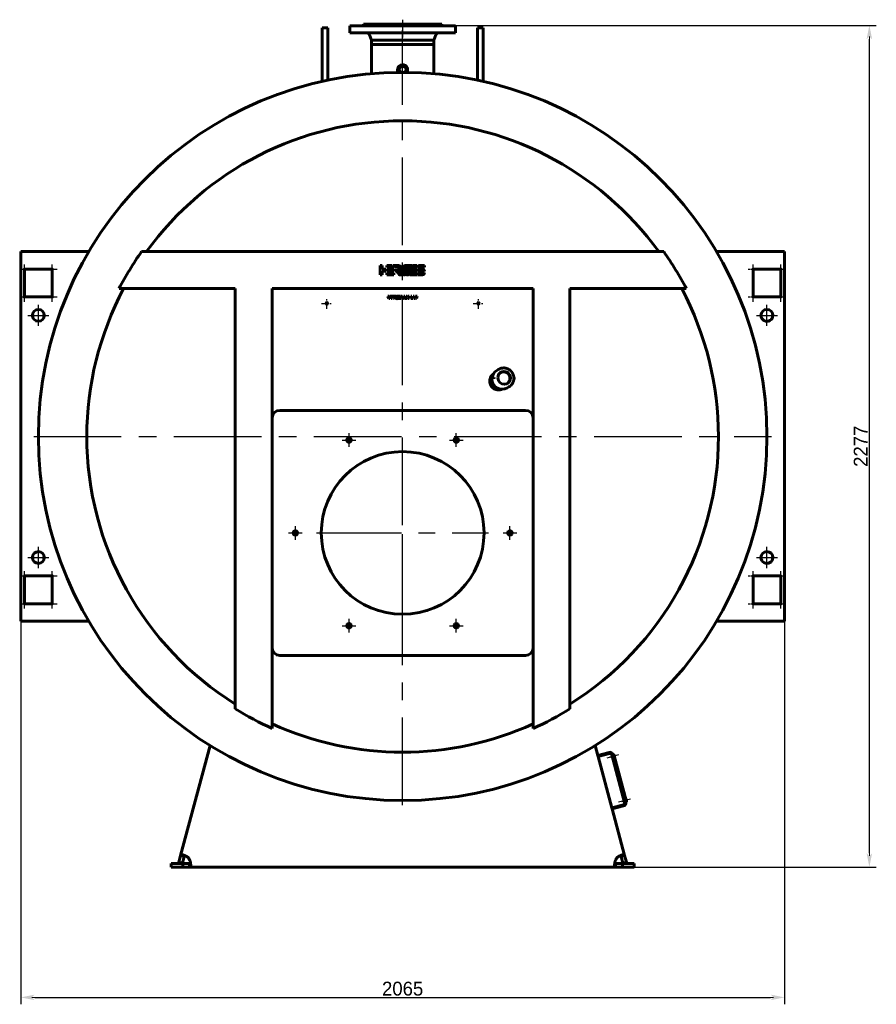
# Model space of a CAD drawing. Header units: millimetres. Extents: x 0 to 4976, y -202 to 841.
# Tile 4 of 6: x 2638 to 2947, y -202 to 154. Entities that reach past the tile are written whole.
import ezdxf

# ---------------------------------------------------------------- set-up
doc = ezdxf.new("R2010")
doc.units = ezdxf.units.MM
for name, pattern in [('CENTER_per1_scale0.019685', [1, 0.625, -0.125, 0.125, -0.125]), ('CENTER_per1_scale0.029528', [1.5, 0.9375, -0.1875, 0.1875, -0.1875]), ('CENTER_per1_scale0.078740', [4, 2.5, -0.5, 0.5, -0.5]), ('CENTER_per1_scale0.163386', [8.3, 5.1875, -1.0375, 1.0375, -1.0375]), ('CENTER_per1_scale0.236220', [12, 7.5, -1.5, 1.5, -1.5]), ('CENTER_per1_scale0.393701', [20, 12.5, -2.5, 2.5, -2.5]), ('CENTER_per1_scale0.629921', [32, 20, -4, 4, -4]), ('CENTER_per27_scale0.994347', [50.512821, 31.570513, -6.314103, 6.314103, -6.314103]), ('CENTER_per3_scale0.689565', [35.029906, 21.893691, -4.378738, 4.378738, -4.378738]), ('CENTER_per9_scale0.962380', [48.888889, 30.555556, -6.111111, 6.111111, -6.111111])]:
    doc.linetypes.add(name, pattern=pattern)
doc.styles.add('TextStyle_1', font='T-FLEX Type A.TTF', dxfattribs={"height": 5})
doc.dimstyles.new('DIM_ST_1', dxfattribs={"dimtxt": 5, "dimasz": 5, "dimexe": 2.5, "dimexo": 0, "dimtad": 1, "dimlfac": 7.5, "dimrnd": 0.01, "dimdsep": 46, "dimtxsty": 'TextStyle_1', "dimblk": 'Arrow_3_C7_Status', "dimcen": 0.09, "dimclrd": 7, "dimclre": 7, "dimclrt": 7, "dimazin": 0, "dimtfac": 1, "dimtdec": 0, "dimtmove": 0, "dimatfit": 0, "dimldrblk": 'NONE', "dimfxl": 1, "dimtvp": 1, "dimtolj": 1, "dimarcsym": 0})
doc.dimstyles.new('DIM_ST_2', dxfattribs={"dimtxt": 5, "dimasz": 5, "dimexe": 2.5, "dimexo": 0, "dimtad": 1, "dimlfac": 7.5, "dimrnd": 0.01, "dimdsep": 46, "dimtxsty": 'TextStyle_1', "dimblk": 'Arrow_3_C7_Status', "dimcen": 0.09, "dimclrd": 7, "dimclre": 7, "dimclrt": 7, "dimazin": 0, "dimtfac": 1, "dimtdec": 0, "dimtmove": 0, "dimatfit": 0, "dimldrblk": 'NONE', "dimfxl": 1, "dimtvp": 1, "dimtolj": 1, "dimarcsym": 0})

# ---------------------------------------------------------------- blocks, each defined once
blk = doc.blocks.new('Arrow_3_C7_Status')
at = {"color": 7, "linetype": 'Continuous', "lineweight": 0}
blk.add_line((-1, 0), (-0.8, 0), dxfattribs=at)
at = {"color": 7}
blk.add_solid([(-1, -0.2), (0, 0), (-0.8, 0), (-1, 0.2)], dxfattribs=at)
blk = doc.blocks.new('*D9')
at = {"color": 7, "lineweight": -2}
for p, q in [((-137.67, -60.13), (-137.67, -201.5)), ((137.67, -60.13), (137.67, -201.5)), ((-132.67, -199), (132.67, -199))]:
    blk.add_line(p, q, dxfattribs=at)
at = {"layer": 'Defpoints', "color": 0}
for p in [(-137.67, -60.13), (137.67, -60.13), (137.67, -199)]:
    blk.add_point(p, dxfattribs=at)
at = {"color": 7, "lineweight": -2, "xscale": 5, "yscale": 5, "zscale": 5}
for p, rotation in [((-137.67, -199), 180), ((137.67, -199), 360)]:
    blk.add_blockref('Arrow_3_C7_Status', p, dxfattribs=dict(at, rotation=rotation))
at = {"color": 7, "insert": (0, -195.88), "char_height": 5, "attachment_point": 5, "style": 'TextStyle_1'}
blk.add_mtext('\\A1;2065{\\H0.5x;\\S^ ;}', dxfattribs=at)
blk = doc.blocks.new('_None')
blk = doc.blocks.new('*D10')
at = {"color": 7, "lineweight": -2}
for p, q in [((14.33, 151.6), (170.77, 151.6)), ((168.27, -147), (168.27, 146.6)), ((76.8, -152), (170.77, -152))]:
    blk.add_line(p, q, dxfattribs=at)
at = {"layer": 'Defpoints', "color": 0}
for p in [(14.33, 151.6), (168.27, 151.6), (76.8, -152)]:
    blk.add_point(p, dxfattribs=at)
at = {"color": 7, "lineweight": -2, "xscale": 5, "yscale": 5, "zscale": 5}
for p, rotation in [((168.27, 151.6), 90), ((168.27, -152), 270)]:
    blk.add_blockref('Arrow_3_C7_Status', p, dxfattribs=dict(at, rotation=rotation))
at = {"color": 7, "insert": (165.14, -0.2), "char_height": 5, "attachment_point": 5, "rotation": 90, "style": 'TextStyle_1'}
blk.add_mtext('\\A1;2277{\\H0.5x;\\S^ ;}', dxfattribs=at)
blk = doc.blocks.new('Проекция_2')
at = {"color": 7, "linetype": 'CENTER_per1_scale0.029528', "lineweight": 25}
blk.add_line((0, 153.6667), (0, 150.1333), dxfattribs=at)
at = {"color": 7, "linetype": 'CENTER_per1_scale0.393701', "lineweight": 25}
blk.add_line((0, 153.2667), (0, 147.2667), dxfattribs=at)
at = {"color": 7, "linetype": 'Continuous', "lineweight": 60}
for p, q in [((-29.0667, 143.2075), (-29.0667, 150.7267)), ((-26.9333, 150.7267), (-29.0667, 150.7267)), ((-26.9333, 143.2075), (-26.9333, 150.7267)), ((-19, 151.4667), (-19, 151.4667)), ((-19, 151.4667), (-19, 148.9333)), ((0, 151.4667), (-19, 151.4667)), ((-19, 151.4667), (-19, 148.9333)), ((-14.3333, 151.6), (-14.3333, 151.4667)), ((-14.3333, 151.6), (-14.3333, 151.6)), ((-14.3333, 151.6), (-14.3333, 151.4667)), ((-14.3333, 151.6), (0, 151.6)), ((-14.1333, 152), (-14.1333, 152)), ((-14.1333, 152), (-14.1333, 151.8)), ((-14.1333, 152), (0, 152)), ((-14.1333, 152), (-14.1333, 151.8)), ((0, 152), (14.1333, 152)), ((0, 151.6), (14.3333, 151.6)), ((0, 151.4667), (19, 151.4667)), ((14.1333, 151.8), (14.1333, 152)), ((14.3333, 151.4667), (14.3333, 151.6)), ((19, 148.9333), (19, 151.4667)), ((26.9333, 143.2075), (26.9333, 150.7267)), ((29.0667, 150.7267), (26.9333, 150.7267)), ((29.0667, 143.2075), (29.0667, 150.7267)), ((-19, 148.9333), (-19, 148.9333)), ((0, 148.9333), (-19, 148.9333)), ((-11.9428, 148.2002), (-11.22, 146.2667)), ((-11.9428, 148.2002), (-11.22, 146.2667)), ((-11.22, 146.2667), (-11.22, 144.6667)), ((-11.22, 146.2667), (-11.22, 146.2667)), ((-11.22, 146.2667), (-11.22, 144.6667)), ((-11.22, 146.2667), (0, 146.2667)), ((0, 148.9333), (19, 148.9333)), ((0, 146.2667), (11.22, 146.2667)), ((11.22, 146.2667), (11.9428, 148.2002)), ((11.22, 144.6667), (11.22, 146.2667)), ((-29.0667, 131.4098), (-29.0667, 143.2075)), ((-26.9333, 131.8753), (-26.9333, 143.2075)), ((-11.22, 144.6667), (-11.22, 144.6667)), ((-11.22, 144.6667), (0, 144.6667)), ((-11.2, 144.6667), (-11.2, 134.1883)), ((-11.2, 144.6667), (-11.2, 134.1883)), ((0, 144.6667), (11.22, 144.6667)), ((11.2, 134.1882), (11.2, 144.6667)), ((26.9333, 131.8753), (26.9333, 143.2075)), ((29.0667, 131.4098), (29.0667, 143.2075)), ((-1.8, 135.8153), (-1.8, 134.6543)), ((1.8, 134.6543), (1.8, 135.8153)), ((1.2098, 134.6611), (0.4371, 134.6659)), ((-137.6667, 70), (-137.6667, 66.8)), ((-137.6667, 70), (-113.1548, 70)), ((94.1134, 70), (-94.1134, 70)), ((113.1548, 70), (137.6667, 70)), ((137.6667, 66.8), (137.6667, 70)), ((-137.6667, 66.8), (-137.6667, -60.1333)), ((-8.0941, 61.6801), (-8.0941, 65.0139)), ((-8.0941, 65.0139), (-7.4265, 65.0117)), ((-7.4265, 65.0117), (-7.4265, 63.6808)), ((-5.6959, 64.3478), (-5.6959, 65.0135)), ((-5.6959, 65.0135), (-3.9476, 65.0135)), ((-3.3937, 64.3592), (-5.6959, 64.3478)), ((-3.9476, 65.0135), (-3.3937, 64.3592)), ((-2.9301, 64.364), (-3.4799, 65.0135)), ((-3.4799, 65.0135), (-1.8018, 65.0135)), ((-1.6728, 64.364), (-2.9301, 64.364)), ((-1.6728, 64.3633), (-1.6728, 64.364)), ((1.5153, 65.0077), (2.2664, 65.0077)), ((5.0691, 64.34), (3.5458, 64.34)), ((3.8065, 65.0077), (5.0691, 65.0077)), ((5.0691, 65.0077), (5.0691, 64.34)), ((7.9058, 64.34), (5.4114, 64.34)), ((6.2255, 65.0068), (7.9058, 65.0068)), ((7.9058, 65.0068), (7.9058, 64.34)), ((137.6667, -60.1333), (137.6667, 66.8)), ((-136.3333, 53.6667), (-136.3333, 63.6667)), ((-136.3333, 63.6667), (-126.3333, 63.6667)), ((-126.3333, 63.6667), (-126.3333, 53.6667)), ((-7.4265, 61.6801), (-8.0941, 61.6801)), ((-7.4265, 63.6808), (-6.1096, 63.6808)), ((-6.1096, 63.0142), (-7.4265, 63.0142)), ((-7.4265, 63.0142), (-7.4265, 61.6801)), ((-6.1096, 63.6808), (-6.1096, 63.0142)), ((-5.6959, 63.6799), (-3.1832, 63.6799)), ((-5.6959, 63.0142), (-5.6959, 63.6799)), ((-3.1849, 63.0142), (-5.6959, 63.0142)), ((-5.6959, 62.3463), (-3.1832, 62.3463)), ((-5.6959, 61.6805), (-5.6959, 62.3463)), ((-3.1849, 61.6805), (-5.6959, 61.6805)), ((-3.1832, 63.6799), (-3.1849, 63.0142)), ((-3.1832, 62.3463), (-3.1849, 61.6805)), ((-1.0928, 62.8066), (-1.5399, 63.3348)), ((5.0674, 61.6752), (2.5564, 61.6752)), ((2.7865, 62.3429), (5.0691, 62.3429)), ((3.0402, 63.0025), (3.2922, 63.6701)), ((5.0674, 63.0025), (3.0402, 63.0025)), ((3.2922, 63.6701), (5.0691, 63.6701)), ((5.0691, 63.6701), (5.0674, 63.0025)), ((5.0691, 62.3429), (5.0674, 61.6752)), ((5.3822, 62.3428), (7.8768, 62.3428)), ((5.3822, 61.6752), (5.3822, 62.3428)), ((7.0625, 61.6752), (5.3822, 61.6752)), ((5.4098, 63.6799), (6.2869, 63.6799)), ((6.9788, 63.0032), (6.2255, 63.0032)), ((6.2869, 63.6799), (6.3092, 63.6787)), ((6.3092, 63.6787), (7.0625, 63.6787)), ((6.993, 63.0025), (6.9788, 63.0032)), ((7.8781, 63.0025), (6.993, 63.0025)), ((126.3333, 63.6667), (136.3333, 63.6667)), ((126.3333, 53.6667), (126.3333, 63.6667)), ((136.3333, 63.6667), (136.3333, 53.6667)), ((-126.3333, 53.6667), (-136.3333, 53.6667)), ((-60.3333, 56.6667), (-102.2611, 56.6667)), ((-60.3333, -94.9604), (-60.3333, 56.6667)), ((-47, -101.9889), (-47, 56.6667)), ((47, 56.6667), (-47, 56.6667)), ((-4.9705, 53.0528), (-5.3576, 53.9717)), ((-5.3576, 53.9717), (-5.0367, 53.9717)), ((-5.0367, 53.9717), (-4.8562, 53.524)), ((-4.8562, 53.524), (-4.8307, 53.4565)), ((-4.8307, 53.4565), (-4.7997, 53.3669)), ((-4.7997, 53.3669), (-4.7756, 53.4407)), ((-4.7756, 53.4407), (-4.746, 53.5226)), ((-4.746, 53.5226), (-4.5669, 53.9717)), ((-4.2459, 53.9717), (-4.6372, 53.0528)), ((-4.5669, 53.9717), (-4.2459, 53.9717)), ((-4.1026, 53.9717), (-3.8065, 53.9717)), ((-4.1026, 53.0528), (-4.1026, 53.9717)), ((-3.8065, 53.9717), (-3.8065, 53.0528)), ((-3.6384, 53.7306), (-3.6384, 53.9717)), ((-3.6384, 53.9717), (-2.6934, 53.9717)), ((-3.3174, 53.7306), (-3.6384, 53.7306)), ((-3.3174, 53.0528), (-3.3174, 53.7306)), ((-3.0116, 53.7306), (-3.0116, 53.0528)), ((-2.6934, 53.7306), (-3.0116, 53.7306)), ((-2.6934, 53.9717), (-2.6934, 53.7306)), ((-1.3296, 53.9717), (-0.9191, 53.9717)), ((-1.3296, 53.0528), (-1.3296, 53.9717)), ((-1.021, 53.524), (-1.0554, 53.6521)), ((-1.0554, 53.6521), (-1.0486, 53.5185)), ((-1.0486, 53.5185), (-1.0472, 53.0528)), ((-0.8654, 53.0528), (-1.021, 53.524)), ((-0.9191, 53.9717), (-0.7772, 53.5281)), ((-0.7303, 53.5267), (-0.594, 53.9717)), ((-0.4934, 53.524), (-0.645, 53.0528)), ((-0.594, 53.9717), (-0.1807, 53.9717)), ((-0.4562, 53.6549), (-0.4934, 53.524)), ((-0.4645, 53.5199), (-0.4562, 53.6549)), ((-0.4645, 53.0528), (-0.4645, 53.5199)), ((-0.1807, 53.9717), (-0.1807, 53.0528)), ((-0.0457, 53.0529), (0.3896, 53.9717)), ((0.3896, 53.9717), (0.7574, 53.9717)), ((0.4489, 53.4317), (0.5701, 53.7306)), ((0.6913, 53.4317), (0.4489, 53.4317)), ((0.5701, 53.7306), (0.6913, 53.4317)), ((0.7574, 53.9717), (1.1928, 53.0529)), ((1.2341, 53.0528), (1.606, 53.535)), ((1.606, 53.535), (1.2795, 53.9717)), ((1.2795, 53.9717), (1.6529, 53.9717)), ((1.814, 53.3462), (1.6032, 53.0528)), ((1.6529, 53.9717), (1.814, 53.7196)), ((1.814, 53.7196), (1.9862, 53.9717)), ((2.0331, 53.0528), (1.814, 53.3462)), ((1.9862, 53.9717), (2.3568, 53.9717)), ((2.3568, 53.9717), (2.0207, 53.535)), ((2.0207, 53.535), (2.3926, 53.0528)), ((3.0029, 53.0528), (3.0029, 53.9717)), ((3.0029, 53.9717), (3.2991, 53.9717)), ((3.2991, 53.9717), (3.2991, 53.2801)), ((3.2991, 53.2801), (3.7289, 53.2801)), ((3.7289, 53.2801), (3.7289, 53.0528)), ((3.9961, 53.0528), (3.7729, 53.9717)), ((3.7729, 53.9717), (4.0912, 53.9717)), ((4.0912, 53.9717), (4.1724, 53.535)), ((4.1724, 53.535), (4.1876, 53.4468)), ((4.1876, 53.4468), (4.1986, 53.3683)), ((4.1986, 53.3683), (4.2096, 53.4344)), ((4.2096, 53.4344), (4.2234, 53.5047)), ((4.2234, 53.5047), (4.335, 53.9717)), ((4.335, 53.9717), (4.6711, 53.9717)), ((4.4604, 53.4634), (4.3529, 53.0528)), ((4.4976, 53.6673), (4.4845, 53.5646)), ((4.5134, 53.5653), (4.4976, 53.6673)), ((4.6422, 53.0528), (4.5375, 53.4661)), ((4.6711, 53.9717), (4.7276, 53.7114)), ((4.7965, 53.3724), (4.813, 53.4868)), ((4.813, 53.4868), (4.9026, 53.9717)), ((4.9026, 53.9717), (5.218, 53.9717)), ((5.218, 53.9717), (4.9962, 53.0528)), ((47, -101.9889), (47, 56.6667)), ((102.2611, 56.6667), (60.3333, 56.6667)), ((60.3333, -94.9604), (60.3333, 56.6667)), ((136.3333, 53.6667), (126.3333, 53.6667)), ((-4.6372, 53.0528), (-4.9705, 53.0528)), ((-3.8065, 53.0528), (-4.1026, 53.0528)), ((-3.0116, 53.0528), (-3.3174, 53.0528)), ((-1.0472, 53.0528), (-1.3296, 53.0528)), ((-0.645, 53.0528), (-0.8654, 53.0528)), ((-0.1807, 53.0528), (-0.4645, 53.0528)), ((0.2863, 53.0529), (-0.0457, 53.0529)), ((0.3593, 53.2209), (0.2863, 53.0529)), ((0.7795, 53.2209), (0.3593, 53.2209)), ((0.858, 53.0529), (0.7795, 53.2209)), ((1.1928, 53.0529), (0.858, 53.0529)), ((1.6032, 53.0528), (1.2341, 53.0528)), ((2.3926, 53.0528), (2.0331, 53.0528)), ((3.7289, 53.0528), (3.0029, 53.0528)), ((4.3529, 53.0528), (3.9961, 53.0528)), ((4.9962, 53.0528), (4.6422, 53.0528)), ((34.6764, 27.5877), (33.9293, 27.1563)), ((32.7391, 24.6239), (32.0264, 24.2124)), ((32.1385, 23.771), (32.0738, 23.7672)), ((32.856, 24.6337), (32.7717, 24.6328)), ((40.0862, 24.0885), (40.2114, 24.1608)), ((40.1711, 24.6066), (40.1064, 24.608)), ((40.1759, 24.1525), (40.1196, 24.1617)), ((37.5959, 20.8055), (38.3431, 21.2368)), ((-44.3333, 12.7333), (44.3333, 12.7333)), ((-136.3333, -47), (-126.3333, -47)), ((-136.3333, -57), (-136.3333, -47)), ((-126.3333, -47), (-126.3333, -57)), ((126.3333, -47), (136.3333, -47)), ((126.3333, -57), (126.3333, -47)), ((136.3333, -47), (136.3333, -57)), ((-137.6667, -60.1333), (-137.6667, -63.3333)), ((-126.3333, -57), (-136.3333, -57)), ((136.3333, -57), (126.3333, -57)), ((137.6667, -63.3333), (137.6667, -60.1333)), ((-113.1548, -63.3333), (-137.6667, -63.3333)), ((137.6667, -63.3333), (113.1548, -63.3333)), ((44.3333, -75.6667), (-44.3333, -75.6667)), ((-80.0338, -147.7807), (-69.4164, -108.1557)), ((69.4164, -108.1557), (70.3741, -111.7299)), ((74.4953, -110.6256), (70.3741, -111.7299)), ((70.4776, -112.1163), (70.3741, -111.7299)), ((74.5989, -111.012), (70.4776, -112.1163)), ((70.4776, -112.1163), (75.4469, -130.6621)), ((75.5327, -111.9213), (75.1463, -112.0248)), ((75.1463, -112.0248), (75.2568, -112.4369)), ((75.6431, -112.3334), (75.2568, -112.4369)), ((80.0396, -128.7413), (75.4154, -111.4834)), ((80.426, -128.6378), (75.8017, -111.3799)), ((75.8362, -111.5087), (76.0938, -111.4396)), ((75.8362, -111.5087), (80.3915, -128.509)), ((80.649, -128.4399), (76.0938, -111.4396)), ((76.1583, -111.5259), (76.1197, -111.5362)), ((76.2563, -111.5825), (76.4392, -112.265)), ((76.3827, -112.363), (76.344, -112.3734)), ((80.4375, -127.4959), (80.3988, -127.5062)), ((80.5355, -127.5524), (80.7184, -128.235)), ((75.4469, -130.6621), (79.5682, -129.5578)), ((75.4469, -130.6621), (75.5504, -131.0484)), ((75.5504, -131.0484), (79.6717, -129.9441)), ((75.5504, -131.0484), (80.0338, -147.7807)), ((79.8118, -127.8913), (79.4255, -127.9948)), ((79.4255, -127.9948), (79.5359, -128.4069)), ((79.9223, -128.3034), (79.5359, -128.4069)), ((80.649, -128.4399), (80.3915, -128.509)), ((80.6618, -128.333), (80.6232, -128.3434)), ((-80.6801, -150.1928), (-80.0338, -147.7807)), ((-78.7459, -148.1257), (-80.0338, -147.7807)), ((-79.3922, -150.5379), (-78.7459, -148.1257)), ((-78.7412, -148.1082), (-78.7459, -148.1257)), ((-77.4707, -148.4614), (-77.4681, -148.4633)), ((78.7459, -148.1257), (80.0338, -147.7807)), ((78.7459, -148.1257), (79.3922, -150.5379)), ((80.0338, -147.7807), (80.6801, -150.1928)), ((-83.4667, -150.6667), (-79.2934, -150.6667)), ((-83.4667, -152), (-83.4667, -150.6667)), ((-83.4667, -152), (-79.2934, -152)), ((-79.3922, -150.5379), (-80.6801, -150.1928)), ((-79.2934, -150.6667), (-76.7962, -150.6667)), ((-79.2934, -150.6667), (-79.2934, -152)), ((-79.2934, -152), (-76.7962, -152)), ((-76.7962, -150.6667), (-76.7962, -152)), ((76.7962, -152), (-76.7962, -152)), ((76.7962, -150.6667), (79.2934, -150.6667)), ((76.7962, -150.6667), (76.7962, -152)), ((76.7962, -152), (79.2934, -152)), ((83.4667, -150.6667), (79.2934, -150.6667)), ((79.2934, -150.6667), (79.2934, -152)), ((83.4667, -152), (79.2934, -152)), ((79.3922, -150.5379), (80.6801, -150.1928)), ((83.4667, -150.6667), (83.4667, -152))]:
    blk.add_line(p, q, dxfattribs=at)
at = {"color": 7, "linetype": 'CENTER_per3_scale0.689565', "lineweight": 25}
blk.add_line((0, 132.5216), (0, 149.8669), dxfattribs=at)
at = {"color": 7, "linetype": 'CENTER_per27_scale0.994347', "lineweight": 25}
for p, q in [((0, -129.6667), (0, 136.3333)), ((-133, 3.3333), (133, 3.3333))]:
    blk.add_line(p, q, dxfattribs=at)
at = {"color": 7, "linetype": 'CENTER_per1_scale0.019685', "lineweight": 25}
for p, q in [((-136.3333, 61.9333), (-136.3333, 65.4)), ((-126.3333, 61.9333), (-126.3333, 65.4)), ((126.3333, 61.9333), (126.3333, 65.4)), ((136.3333, 61.9333), (136.3333, 65.4)), ((-138.0667, 63.6667), (-134.6, 63.6667)), ((-128.0667, 63.6667), (-124.6, 63.6667)), ((124.6, 63.6667), (128.0667, 63.6667)), ((134.6, 63.6667), (138.0667, 63.6667)), ((-138.0667, 53.6667), (-134.6, 53.6667)), ((-136.3333, 51.9333), (-136.3333, 55.4)), ((-128.0667, 53.6667), (-124.6, 53.6667)), ((-126.3333, 51.9333), (-126.3333, 55.4)), ((124.6, 53.6667), (128.0667, 53.6667)), ((126.3333, 51.9333), (126.3333, 55.4)), ((134.6, 53.6667), (138.0667, 53.6667)), ((136.3333, 51.9333), (136.3333, 55.4)), ((-136.3333, -48.7333), (-136.3333, -45.2667)), ((-126.3333, -48.7333), (-126.3333, -45.2667)), ((126.3333, -48.7333), (126.3333, -45.2667)), ((136.3333, -48.7333), (136.3333, -45.2667)), ((-138.0667, -47), (-134.6, -47)), ((-128.0667, -47), (-124.6, -47)), ((124.6, -47), (128.0667, -47)), ((134.6, -47), (138.0667, -47)), ((-136.3333, -58.7333), (-136.3333, -55.2667)), ((-126.3333, -58.7333), (-126.3333, -55.2667)), ((126.3333, -58.7333), (126.3333, -55.2667)), ((136.3333, -58.7333), (136.3333, -55.2667)), ((-138.0667, -57), (-134.6, -57)), ((-128.0667, -57), (-124.6, -57)), ((124.6, -57), (128.0667, -57)), ((134.6, -57), (138.0667, -57))]:
    blk.add_line(p, q, dxfattribs=at)
at = {"color": 7, "linetype": 'CENTER_per1_scale0.629921', "lineweight": 25}
for p, q in [((-131.3333, 43.2), (-131.3333, 50.8)), ((131.3333, 43.2), (131.3333, 50.8)), ((-135.1333, 47), (-127.5333, 47)), ((127.5333, 47), (135.1333, 47)), ((-131.3333, -44.1333), (-131.3333, -36.5333)), ((131.3333, -44.1333), (131.3333, -36.5333)), ((-135.1333, -40.3333), (-127.5333, -40.3333)), ((127.5333, -40.3333), (135.1333, -40.3333))]:
    blk.add_line(p, q, dxfattribs=at)
at = {"color": 7, "linetype": 'CENTER_per1_scale0.078740', "lineweight": 25}
for p, q in [((-29.2667, 51.3347), (-25.4, 51.3347)), ((-27.3333, 49.4013), (-27.3333, 53.268)), ((25.4, 51.3347), (29.2667, 51.3347)), ((27.3333, 49.4013), (27.3333, 53.268))]:
    blk.add_line(p, q, dxfattribs=at)
at = {"color": 7, "linetype": 'CENTER_per1_scale0.236220', "lineweight": 25}
for p, q in [((-19.3333, -0.447), (-19.3333, 4.4863)), ((19.3333, -0.447), (19.3333, 4.4863)), ((-21.8, 2.0196), (-16.8667, 2.0196)), ((16.8667, 2.0196), (21.8, 2.0196)), ((-41.1333, -31.4667), (-36.2, -31.4667)), ((-38.6667, -33.9333), (-38.6667, -29)), ((36.2, -31.4667), (41.1333, -31.4667)), ((38.6667, -33.9333), (38.6667, -29)), ((-19.3333, -67.4196), (-19.3333, -62.4863)), ((19.3333, -67.4196), (19.3333, -62.4863)), ((-21.8, -64.953), (-16.8667, -64.953)), ((16.8667, -64.953), (21.8, -64.953))]:
    blk.add_line(p, q, dxfattribs=at)
at = {"color": 7, "linetype": 'CENTER_per9_scale0.962380', "lineweight": 25}
for p, q in [((0, -62.4667), (0, -0.4667)), ((-31, -31.4667), (31, -31.4667))]:
    blk.add_line(p, q, dxfattribs=at)
at = {"color": 7, "linetype": 'CENTER_per1_scale0.163386', "lineweight": 25}
for p, q in [((77.8804, -111.5131), (73.5917, -112.6622)), ((82.1595, -127.4831), (77.8708, -128.6322))]:
    blk.add_line(p, q, dxfattribs=at)
at = {"color": 7, "lineweight": 60, "flags": 128}
for points in [[(-1.8018, 65.0135), (-1.6988, 65.0112), (-1.6003, 65.0044), (-1.5063, 64.9932), (-1.4168, 64.9777), (-1.3318, 64.9582), (-1.2512, 64.9348), (-1.1749, 64.9075), (-1.1031, 64.8767), (-1.0142, 64.8301), (-0.9331, 64.7777), (-0.8596, 64.7198), (-0.7938, 64.6568), (-0.7356, 64.589), (-0.685, 64.5167), (-0.6419, 64.4404), (-0.6064, 64.3602), (-0.5782, 64.2768), (-0.5575, 64.1902), (-0.5442, 64.101), (-0.5381, 64.0095), (-0.5394, 63.9159), (-0.5478, 63.8208), (-0.5635, 63.7243), (-0.5863, 63.6269), (-0.6163, 63.529), (-0.6533, 63.4308)], [(0.0455, 64.2334), (0.0974, 64.3424), (0.1557, 64.4434), (0.2202, 64.5363), (0.2909, 64.6212), (0.3679, 64.698), (0.4511, 64.7667), (0.5404, 64.8271), (0.6359, 64.8794), (0.7375, 64.9233), (0.8452, 64.959), (0.959, 64.9863), (1.0789, 65.0052)], [(1.0789, 65.0052), (1.1173, 65.0084), (1.1467, 65.0074), (1.1676, 65.0017), (1.175, 64.9971), (1.1806, 64.9911), (1.1844, 64.9838), (1.1864, 64.975), (1.1856, 64.9531), (1.1787, 64.925), (1.1664, 64.8902)], [(1.433, 64.9604), (1.4388, 64.9738), (1.4464, 64.9845), (1.4557, 64.9928), (1.4662, 64.999), (1.49, 65.006), (1.5153, 65.0077)], [(2.2664, 65.0077), (2.2872, 65.0064), (2.3024, 65.0025), (2.3124, 64.9962), (2.3158, 64.9921), (2.318, 64.9875), (2.3198, 64.9766), (2.3182, 64.9636), (2.314, 64.9486), (2.3078, 64.9316)], [(2.5556, 64.9545), (2.5615, 64.9681), (2.5694, 64.9794), (2.579, 64.9886), (2.5898, 64.9957), (2.6142, 65.0047), (2.6398, 65.0077)], [(3.3868, 65.0077), (3.4078, 65.0064), (3.4231, 65.0019), (3.4336, 64.9946), (3.4371, 64.99), (3.4396, 64.9848), (3.4417, 64.9727), (3.4406, 64.9587), (3.4304, 64.9257)], [(5.4114, 64.34), (5.4296, 64.4204), (5.4522, 64.4958), (5.4791, 64.5659), (5.5104, 64.631), (5.5461, 64.6908), (5.5862, 64.7455), (5.6306, 64.7951), (5.6794, 64.8394), (5.7325, 64.8786), (5.79, 64.9125), (5.8517, 64.9413), (5.9179, 64.9649), (5.9883, 64.9832), (6.0631, 64.9963), (6.1421, 65.0042), (6.2255, 65.0068)], [(-2.4947, 63.1432), (-2.5111, 63.1589), (-2.5247, 63.1767), (-2.5321, 63.1967), (-2.5323, 63.2077), (-2.5298, 63.2192)], [(-2.5298, 63.2192), (-2.523, 63.2327), (-2.5143, 63.2414), (-2.5039, 63.2463), (-2.4924, 63.2484), (-2.4676, 63.2475), (-2.4433, 63.2459)], [(-1.7956, 63.2471), (-1.763, 63.249), (-1.7327, 63.2472), (-1.7045, 63.2413), (-1.6785, 63.2312), (-1.6546, 63.2168), (-1.6327, 63.1977), (-1.6129, 63.1739), (-1.5951, 63.1452)], [(-1.5399, 63.3348), (-1.5122, 63.3698), (-1.4806, 63.4109), (-1.4465, 63.4571), (-1.411, 63.5072), (-1.3755, 63.5601), (-1.3412, 63.6147), (-1.3124, 63.6644), (-1.2866, 63.7138), (-1.2647, 63.7621), (-1.2475, 63.8084), (-1.2361, 63.852), (-1.2317, 63.8857), (-1.2324, 63.9164)], [(-1.1128, 61.6813), (-1.1472, 61.6814), (-1.1781, 61.6849), (-1.206, 61.6917), (-1.2433, 61.7075), (-1.2763, 61.7295), (-1.3065, 61.7568), (-1.3355, 61.7887), (-1.3646, 61.8244), (-1.3953, 61.8633)], [(-0.2056, 61.7435), (-0.23, 61.772), (-0.2598, 61.8059), (-0.294, 61.8441), (-0.3316, 61.886), (-0.3714, 61.9307), (-0.4127, 61.9773), (-0.4542, 62.025), (-0.495, 62.073), (-0.534, 62.1205), (-0.5704, 62.1666), (-0.6029, 62.2105), (-0.6307, 62.2513), (-0.6527, 62.2882), (-0.6679, 62.3205), (-0.6727, 62.3346), (-0.6753, 62.3472), (-0.6757, 62.3582), (-0.6738, 62.3675)], [(-0.0337, 61.7847), (-0.0512, 61.7468), (-0.0693, 61.7178), (-0.0882, 61.6979), (-0.1081, 61.6873), (-0.1187, 61.6856), (-0.1296, 61.6863), (-0.1527, 61.6952), (-0.1693, 61.7067), (-0.1869, 61.7228), (-0.2056, 61.7435)], [(0.3068, 61.6818), (0.2771, 61.6828), (0.2541, 61.6871), (0.2372, 61.6948), (0.231, 61.6999), (0.2262, 61.706), (0.2207, 61.7209), (0.2205, 61.7398), (0.2251, 61.7627), (0.2343, 61.7898)], [(1.1145, 61.8463), (1.0963, 61.8066), (1.0768, 61.773), (1.0561, 61.7452), (1.0341, 61.723), (1.0107, 61.706), (0.9859, 61.694), (0.9597, 61.6865), (0.932, 61.6834)], [(1.4294, 61.6758), (1.3998, 61.6777), (1.3767, 61.6823), (1.3598, 61.69), (1.3536, 61.6951), (1.3488, 61.7011), (1.3454, 61.7079), (1.3434, 61.7157), (1.3431, 61.7342), (1.3478, 61.7568), (1.357, 61.7839)], [(2.2372, 61.8403), (2.219, 61.8006), (2.1995, 61.767), (2.1788, 61.7393), (2.1567, 61.717), (2.1333, 61.7001), (2.1086, 61.688), (2.0824, 61.6805), (2.0547, 61.6774)], [(6.2255, 63.0032), (6.1415, 63.0059), (6.062, 63.0139), (5.9868, 63.0272), (5.9159, 63.0458), (5.8495, 63.0697), (5.7875, 63.0989), (5.7298, 63.1334), (5.6766, 63.1732), (5.6278, 63.2182), (5.5833, 63.2684), (5.5434, 63.3239), (5.5078, 63.3847), (5.4766, 63.4507), (5.4499, 63.5219), (5.4276, 63.5983), (5.4098, 63.6799)], [(7.0625, 63.6787), (7.1464, 63.6761), (7.226, 63.6681), (7.3012, 63.6548), (7.372, 63.6362), (7.4384, 63.6123), (7.5004, 63.5831), (7.5581, 63.5486), (7.6113, 63.5089), (7.6601, 63.4639), (7.7046, 63.4137), (7.7446, 63.3582), (7.7801, 63.2975), (7.8113, 63.2316), (7.838, 63.1604), (7.8603, 63.084), (7.8781, 63.0025)], [(7.8768, 62.3428), (7.8586, 62.2623), (7.8361, 62.1869), (7.8091, 62.1166), (7.7778, 62.0515), (7.7421, 61.9916), (7.7021, 61.9368), (7.6577, 61.8872), (7.6089, 61.8428), (7.5558, 61.8036), (7.4983, 61.7696), (7.4365, 61.7408), (7.3703, 61.7172), (7.2999, 61.6988), (7.2251, 61.6857), (7.1459, 61.6778), (7.0625, 61.6752)], [(-2.5942, 53.5226), (-2.5926, 53.585), (-2.5877, 53.6418), (-2.5795, 53.6932), (-2.568, 53.7391), (-2.5533, 53.7795), (-2.5353, 53.8144), (-2.5141, 53.8438), (-2.4895, 53.8677)], [(-2.4613, 53.1486), (-2.4924, 53.1811), (-2.5194, 53.2177), (-2.5423, 53.2583), (-2.561, 53.3031), (-2.5794, 53.369), (-2.5905, 53.4422), (-2.5942, 53.5226)], [(-2.4895, 53.8677), (-2.4379, 53.9062), (-2.3876, 53.9371), (-2.3387, 53.9603), (-2.2912, 53.9758)], [(-2.287, 53.5336), (-2.2835, 53.5889), (-2.2731, 53.6361), (-2.2556, 53.6753), (-2.2312, 53.7065)], [(-2.2333, 53.3291), (-2.2459, 53.3457), (-2.2568, 53.3648), (-2.266, 53.3865), (-2.2736, 53.4108), (-2.281, 53.4472), (-2.2855, 53.4881), (-2.287, 53.5336)], [(-2.0528, 53.2677), (-2.093, 53.2694), (-2.1292, 53.2745), (-2.1613, 53.2831), (-2.1827, 53.2917), (-2.2019, 53.3022), (-2.2187, 53.3147), (-2.2333, 53.3291)], [(-2.2312, 53.7065), (-2.2162, 53.7192), (-2.1992, 53.7303), (-2.18, 53.7396), (-2.1587, 53.7473), (-2.1271, 53.7549), (-2.0918, 53.7594), (-2.0528, 53.7609)], [(-2.0528, 53.7609), (-1.9963, 53.7575), (-1.9479, 53.7473), (-1.9078, 53.7303), (-1.8758, 53.7065)], [(-1.8751, 53.3298), (-1.8899, 53.3152), (-1.9069, 53.3026), (-1.9259, 53.292), (-1.9471, 53.2832), (-1.9786, 53.2746), (-2.0138, 53.2695), (-2.0528, 53.2677)], [(-1.8758, 53.7065), (-1.8514, 53.6753), (-1.834, 53.6361), (-1.8235, 53.5889), (-1.82, 53.5336)], [(-1.82, 53.5336), (-1.8216, 53.4885), (-1.8261, 53.4479), (-1.8338, 53.4117), (-1.8415, 53.3875), (-1.851, 53.3657), (-1.8622, 53.3465), (-1.8751, 53.3298)], [(-1.6588, 53.9015), (-1.6246, 53.8696), (-1.5949, 53.8333), (-1.5698, 53.7924), (-1.5493, 53.7471), (-1.5333, 53.6974), (-1.5219, 53.6432), (-1.5151, 53.5844), (-1.5128, 53.5213)], [(-1.5128, 53.5213), (-1.5165, 53.4413), (-1.5276, 53.3684), (-1.546, 53.3027), (-1.5647, 53.2581), (-1.5876, 53.2176), (-1.6146, 53.1811), (-1.6457, 53.1486)], [(-2.0528, 53.0267), (-2.1407, 53.0301), (-2.2207, 53.0402), (-2.2927, 53.0571), (-2.3415, 53.0743), (-2.3859, 53.0952), (-2.4258, 53.12), (-2.4613, 53.1486)], [(-1.6457, 53.1486), (-1.6812, 53.12), (-1.721, 53.0952), (-1.7653, 53.0743), (-1.814, 53.0571), (-1.8858, 53.0402), (-1.9654, 53.0301), (-2.0528, 53.0267)], [(32.6431, 25.8475), (32.5923, 25.8066), (32.4737, 25.7018), (32.3586, 25.5902), (32.2475, 25.4719), (32.1411, 25.3471), (32.04, 25.2162), (31.9447, 25.0794), (31.8557, 24.9371), (31.7734, 24.7898), (31.6985, 24.638), (31.6312, 24.4822), (31.5719, 24.323), (31.5209, 24.1611), (31.4785, 23.997), (31.4447, 23.8315), (31.4197, 23.6651), (31.4034, 23.4987), (31.3958, 23.3328), (31.3969, 23.168), (31.4063, 23.0051), (31.4239, 22.8445), (31.4493, 22.6869), (31.4823, 22.5327), (31.5223, 22.3824), (31.5691, 22.2363), (31.622, 22.0949), (31.6808, 21.9584), (31.7449, 21.827), (31.8138, 21.701), (31.8885, 21.5784), (31.9702, 21.4572), (32.059, 21.3381), (32.155, 21.2215), (32.2581, 21.1079), (32.3683, 20.9981), (32.4853, 20.8925), (32.6091, 20.7916), (32.7394, 20.6961), (32.8758, 20.6065), (33.0179, 20.5232), (33.1654, 20.4468), (33.3177, 20.3777), (33.4743, 20.3162), (33.6345, 20.2627), (33.7978, 20.2174), (33.9636, 20.1806), (34.1311, 20.1523), (34.2996, 20.1327), (34.4686, 20.1217), (34.6372, 20.1193), (34.805, 20.1252), (34.9711, 20.1394), (35.1351, 20.1615), (35.2963, 20.1912), (35.4543, 20.2283), (35.6085, 20.2721), (35.7586, 20.3225), (35.8211, 20.3467)], [(32.0199, 24.207), (32.0202, 24.212), (32.0279, 24.2877), (32.0402, 24.3667), (32.057, 24.4475), (32.0777, 24.5275), (32.1023, 24.6076), (32.1304, 24.6865), (32.1615, 24.7635), (32.1952, 24.8378), (32.2305, 24.9083), (32.2678, 24.9761), (32.3056, 25.0389), (32.3221, 25.064)], [(38.4172, 21.2809), (38.4204, 21.2828), (38.4975, 21.3314), (38.5732, 21.3821), (38.6476, 21.4347), (38.7206, 21.4893), (38.7921, 21.5458), (38.8621, 21.6042), (38.9306, 21.6644), (38.9975, 21.7264), (39.0628, 21.7902), (39.1263, 21.8557), (39.1882, 21.9229), (39.2483, 21.9917), (39.3066, 22.0621), (39.3631, 22.1341), (39.4177, 22.2075), (39.4704, 22.2824), (39.5212, 22.3587), (39.57, 22.4364), (39.6168, 22.5154), (39.6615, 22.5956), (39.7042, 22.677), (39.7447, 22.7595), (39.7832, 22.8431), (39.8195, 22.9278), (39.8536, 23.0134), (39.8855, 23.1), (39.9152, 23.1874), (39.9427, 23.2757), (39.9679, 23.3647), (39.9909, 23.4544), (40.0116, 23.5447), (40.0299, 23.6356), (40.046, 23.727), (40.0597, 23.8188), (40.0711, 23.9111), (40.0801, 24.0037), (40.0868, 24.0965), (40.0912, 24.1896), (40.0932, 24.2828), (40.0928, 24.3761), (40.0901, 24.4694), (40.085, 24.5627), (40.0776, 24.6559), (40.0678, 24.749), (40.0557, 24.8418), (40.0412, 24.9343), (40.0245, 25.0265), (40.0054, 25.1183), (39.984, 25.2097), (39.9603, 25.3005), (39.9344, 25.3907), (39.9062, 25.4803), (39.8757, 25.5692), (39.8431, 25.6573), (39.8082, 25.7447), (39.7712, 25.8311), (39.732, 25.9166), (39.6908, 26.0011), (39.6474, 26.0846), (39.6019, 26.167), (39.5544, 26.2482), (39.505, 26.3282), (39.4535, 26.407), (39.4001, 26.4844), (39.3448, 26.5605), (39.2876, 26.6351), (39.2286, 26.7083), (39.1678, 26.78), (39.1053, 26.8501), (39.0411, 26.9187), (38.9752, 26.9855), (38.9076, 27.0507), (38.8385, 27.1141), (38.7679, 27.1758), (38.6957, 27.2356), (38.6222, 27.2936), (38.5472, 27.3497), (38.4709, 27.4039), (38.3933, 27.456), (38.3145, 27.5062), (38.2345, 27.5543), (38.1533, 27.6004), (38.0711, 27.6444), (37.9878, 27.6862), (37.9036, 27.7259), (37.8185, 27.7634), (37.7325, 27.7987), (37.6457, 27.8318), (37.5581, 27.8626), (37.4699, 27.8911), (37.3811, 27.9174), (37.2916, 27.9413), (37.2017, 27.9629), (37.1113, 27.9822), (37.0205, 27.9992), (36.9294, 28.0138), (36.838, 28.026), (36.7464, 28.0358), (36.6546, 28.0433), (36.5628, 28.0483), (36.4709, 28.051), (36.4267, 28.0514)], [(32.7613, 24.2509), (32.7647, 24.226), (32.7675, 24.2136), (32.771, 24.2022), (32.7748, 24.1926), (32.7788, 24.1854), (32.7864, 24.1787)], [(40.1062, 24.608), (40.0896, 24.6108), (40.0808, 24.6151)], [(40.1126, 24.1951), (40.0978, 24.1903), (40.091, 24.1854)], [(40.1064, 24.6078), (40.1061, 24.6079)], [(-77.458, -148.4708), (-77.5717, -148.3881), (-77.6873, -148.3085), (-77.8043, -148.2323), (-77.9256, -148.1574), (-78.0475, -148.0861), (-78.1694, -148.0187), (-78.2875, -147.9568), (-78.4048, -147.8987), (-78.5206, -147.8446), (-78.6381, -147.7929), (-78.7533, -147.7456), (-78.8655, -147.7027), (-78.9683, -147.6665), (-79.0679, -147.6344), (-79.1638, -147.6066), (-79.2585, -147.5825), (-79.3488, -147.563), (-79.4342, -147.5483), (-79.5113, -147.5388), (-79.5836, -147.5337), (-79.6509, -147.5331), (-79.7148, -147.5374), (-79.7732, -147.5465), (-79.826, -147.5605), (-79.8769, -147.5815), (-79.9212, -147.6084), (-79.9587, -147.6412), (-79.9906, -147.6813), (-80.0155, -147.7278), (-80.0338, -147.7807)], [(-78.5239, -147.8431), (-78.5582, -147.8565), (-78.5945, -147.8776), (-78.6279, -147.9044), (-78.6575, -147.9364), (-78.685, -147.9759), (-78.7086, -148.0204), (-78.729, -148.0708), (-78.7459, -148.1257)], [(80.0338, -147.7807), (80.0173, -147.7319), (79.9951, -147.6885), (79.9671, -147.6504), (79.9322, -147.6168), (79.8908, -147.5889), (79.8431, -147.5666), (79.7908, -147.5505), (79.7326, -147.5395), (79.6686, -147.5338), (79.5965, -147.5332), (79.5184, -147.5381), (79.4347, -147.5483), (79.3519, -147.5624), (79.2645, -147.5811), (79.173, -147.6041), (79.0747, -147.6324), (78.9723, -147.6652), (78.8666, -147.7023), (78.7624, -147.742), (78.6556, -147.7855), (78.5467, -147.8328), (78.4329, -147.8853), (78.3175, -147.9416), (78.2013, -148.0016), (78.0778, -148.069), (77.9541, -148.1404), (77.8309, -148.2155), (77.7049, -148.2968), (77.5803, -148.382), (77.458, -148.4708)], [(78.7459, -148.1257), (78.727, -148.0651), (78.7037, -148.0102), (78.6751, -147.9603), (78.641, -147.9175), (78.6022, -147.883), (78.5577, -147.8563), (78.5247, -147.843)], [(-76.7962, -152), (-76.7448, -151.9966), (-76.6971, -151.9865), (-76.6531, -151.9693), (-76.6117, -151.9442), (-76.574, -151.9115), (-76.5401, -151.8712), (-76.511, -151.8249), (-76.4853, -151.7715), (-76.4632, -151.7111), (-76.444, -151.6416), (-76.4285, -151.5649), (-76.4167, -151.4814), (-76.4089, -151.3978), (-76.4043, -151.3086), (-76.4029, -151.2142), (-76.4047, -151.1119), (-76.4099, -151.0046), (-76.4185, -150.8928), (-76.4298, -150.7819), (-76.4442, -150.6674), (-76.4617, -150.55), (-76.4829, -150.4265), (-76.5075, -150.3005), (-76.5354, -150.1727), (-76.5685, -150.036), (-76.6054, -149.898), (-76.6461, -149.7596), (-76.692, -149.6168), (-76.742, -149.4745), (-76.7962, -149.3333)], [(-76.7962, -150.6667), (-76.7327, -150.6641), (-76.6736, -150.6558), (-76.6181, -150.641), (-76.5679, -150.6192), (-76.5245, -150.5907), (-76.4872, -150.5546), (-76.4658, -150.5261)], [(76.7962, -149.3333), (76.7448, -149.4669), (76.6971, -149.6016), (76.6531, -149.7368), (76.6117, -149.8759), (76.574, -150.0146), (76.5401, -150.1522), (76.511, -150.2837), (76.4853, -150.4134), (76.4632, -150.5405), (76.444, -150.6686), (76.4285, -150.7931), (76.4167, -150.9134), (76.4089, -151.0212), (76.4043, -151.1248), (76.4029, -151.2236), (76.4047, -151.3202), (76.4099, -151.4113), (76.4185, -151.4965), (76.4298, -151.5723), (76.4442, -151.6423), (76.4617, -151.7063), (76.4829, -151.7656), (76.5075, -151.8184), (76.5354, -151.8644), (76.5685, -151.9057), (76.6054, -151.9395), (76.6461, -151.9657), (76.692, -151.9849), (76.742, -151.9962), (76.7962, -152)], [(76.4658, -150.5255), (76.4876, -150.555), (76.5173, -150.5847), (76.5519, -150.6099), (76.5904, -150.6302), (76.6356, -150.6466), (76.6848, -150.6579), (76.7387, -150.6645), (76.7962, -150.6667)]]:
    blk.add_lwpolyline(points, dxfattribs=at)
at = {"color": 7, "linetype": 'Continuous', "lineweight": 60}
for centre, radius in [((0, 3.3333), 131.3333), ((-27.3333, 51.3347), 0.2667), ((27.3333, 51.3347), 0.2667), ((-131.3333, 47), 2.1333), ((-131.3333, -40.3333), 2.1333)]:
    blk.add_circle(centre, radius, dxfattribs=at)
for centre, radius, start, end in [((-14.3333, 151.8), 0.2, 270, 0), ((14.3333, 151.8), 0.2, 179.999995, 270), ((-13.1917, 147.7333), 1.3333, 20.496222, 64.158067), ((-13.1917, 147.7333), 1.3333, 20.496222, 64.158067), ((13.1917, 147.7333), 1.3333, 115.841933, 159.503778), ((0, 3.3333), 113.8667, 35.836914, 144.163086), ((0, 3.3333), 115.3333, 144.687569, 152.456123), ((0, 3.3333), 115.3333, 27.543877, 35.312431), ((-1.6808, 63.9173), 0.4461, 16.136601, 88.979939), ((-1.9945, 63.8592), 0.7643, 4.291384, 13.778046), ((96.1169, 26.1282), 103.3525, 158.365009, 159.473658), ((-142.2826, 118.541), 153.1536, 338.248359, 339.493897), ((-244.5807, 156.1546), 262.3721, 338.920678, 339.660888), ((6380.3572, -2403.6031), 6839.0919, 158.84176881, 158.86948274), ((-346.3694, 195.2855), 372.4733, 338.996839, 339.397698), ((6355.3797, -2393.5145), 6811.1077, 158.84171276, 158.86954056), ((-16.9985, 71.8074), 20.7203, 338.519305, 340.686573), ((3.0133, -87.0971), 152.1053, 89.859309, 90.140691), ((55.9334, 44.2738), 56.0991, 158.309498, 159.041504), ((-136.3333, 63.6667), 0.0667, 0.000019, 180.000019), ((-136.3333, 63.6667), 0.0667, 180.000019, 270), ((-126.3333, 63.6667), 0.0667, 270, 179.999981), ((-35.0389, 34.0771), 43.6344, 39.55323, 41.768901), ((-1.9149, -49.3849), 112.6321, 89.939282, 90.268767), ((-23.7902, 43.7609), 29.4682, 37.511875, 41.132571), ((-0.8142, 124.8879), 63.2073, 269.729293, 270.270711), ((-2.3836, 64.1824), 1.8865, 313.174248, 336.51951), ((-0.5156, 61.9076), 0.2263, 270.0192, 296.190847), ((0.5478, 89.666), 27.9852, 269.50648, 270.786649), ((1.713, 73.04), 11.3678, 268.570475, 271.722568), ((16.9104, 57.1015), 15.0651, 159.640342, 162.32636), ((126.3333, 63.6667), 0.0667, 0, 179.999981), ((126.3333, 63.6667), 0.0667, 179.999981, 270), ((136.3333, 63.6667), 0.0667, 0.000019, 179.999981), ((136.3333, 63.6667), 0.0667, 270, 0.000019), ((-136.3333, 53.6667), 0.0667, 90, 180.000056), ((-136.3333, 53.6667), 0.0667, 180.000056, 0), ((-126.3333, 53.6667), 0.0667, 179.999981, 90), ((0, 3.3333), 113.8667, 152.070546, 180), ((-2.0725, 52.9751), 1.0243, 88.900115, 102.326237), ((-2.0302, 52.9776), 1.0219, 77.816628, 91.268546), ((-1.9103, 53.5786), 0.4093, 52.083202, 76.460476), ((-1.8872, 53.2435), 1.146, 7.989823, 14.381898), ((0.3536, 53.2699), 1.114, 166.670951, 173.151921), ((2.9866, 53.868), 1.5283, 344.646027, 348.549764), ((5.9525, 53.863), 1.4696, 191.687843, 195.667233), ((-371.6165, -31.4778), 385.8653, 12.7262, 12.754513), ((0.7972, 52.749), 4.0476, 8.859437, 11.057975), ((0, 3.3333), 113.8667, 0, 27.929454), ((126.3333, 53.6667), 0.0667, 90, 179.999981), ((126.3333, 53.6667), 0.0667, 179.999981, 0.000019), ((136.3333, 53.6667), 0.0667, 180, 0.000056), ((136.3333, 53.6667), 0.0667, 0.000056, 90), ((131.3333, 47), 2.1333, 0.000011, 180), ((131.3333, 47), 2.1333, 180, 0.000011), ((36.4103, 24.5802), 3.4712, 89.730551, 118.500215), ((36.6146, 24.5074), 3.9077, 179.094717, 183.893798), ((32.7724, 24.5661), 0.0667, 90.601889, 120), ((36.6264, 24.5139), 3.874, 179.094717, 183.893798), ((32.859, 24.5944), 0.0391, 92.751582, 94.469843), ((32.8554, 24.6908), 0.0572, 271.889735, 299.432262), ((40.1697, 24.54), 0.0667, 3.893169, 88.742451), ((40.1781, 24.2185), 0.0667, 300, 359.080002), ((36.3509, 24.2857), 3.8731, 359.094171, 3.894344), ((36.3385, 24.2792), 3.9067, 359.095599, 3.894369), ((-44.3333, 10.0667), 2.6667, 90, 180), ((44.3333, 10.0667), 2.6667, 0.000002, 90), ((0, 3.3333), 113.8667, 180, 238.004039), ((-19.3333, 2.0196), 0.8, 0, 180), ((-19.3333, 2.0196), 0.8, 180, 0), ((19.3333, 2.0196), 0.8, 0, 179.999995), ((19.3333, 2.0196), 0.8, 179.999995, 0), ((0, 3.3333), 113.8667, 301.995961, 0), ((0, -31.4667), 29.3333, 360, 180), ((-38.6667, -31.4667), 0.8, 0.000005, 180), ((-38.6667, -31.4667), 0.8, 180, 0.000005), ((0, -31.4667), 29.3333, 180, 360), ((38.6667, -31.4667), 0.8, 0, 179.999995), ((38.6667, -31.4667), 0.8, 179.999995, 0), ((131.3333, -40.3333), 2.1333, 0.000011, 180), ((131.3333, -40.3333), 2.1333, 180, 0.000011), ((-136.3333, -47), 0.0667, 0, 180.000056), ((-136.3333, -47), 0.0667, 180.000056, 270), ((-126.3333, -47), 0.0667, 270, 179.999981), ((126.3333, -47), 0.0667, 0.000019, 179.999981), ((126.3333, -47), 0.0667, 179.999981, 270), ((136.3333, -47), 0.0667, 0.000056, 180), ((136.3333, -47), 0.0667, 270, 0.000056), ((-136.3333, -57), 0.0667, 90, 180.000056), ((-136.3333, -57), 0.0667, 180.000056, 0), ((-126.3333, -57), 0.0667, 179.999981, 90), ((126.3333, -57), 0.0667, 90, 179.999981), ((126.3333, -57), 0.0667, 179.999981, 0.000019), ((136.3333, -57), 0.0667, 180, 0.000056), ((136.3333, -57), 0.0667, 0.000056, 90), ((-19.3333, -64.953), 0.8, 0.000005, 180), ((-19.3333, -64.953), 0.8, 180, 0.000005), ((19.3333, -64.953), 0.8, 0, 180), ((19.3333, -64.953), 0.8, 180, 0), ((-44.3333, -73), 2.6667, 180.000002, 270), ((44.3333, -73), 2.6667, 270, 359.999998), ((0, 3.3333), 115.3333, 238.458138, 245.951208), ((0, 3.3333), 115.3333, 294.048792, 301.541862), ((0, 3.3333), 113.8667, 245.62145, 294.37855), ((74.7714, -111.656), 1.0667, 15, 105), ((74.7714, -111.656), 0.6667, 15, 105), ((76.179, -111.6032), 0.08, 15, 105), ((76.3619, -112.2858), 0.08, 285, 15), ((80.4582, -127.5731), 0.08, 15, 105), ((79.3956, -128.9138), 0.6667, 285, 15), ((79.3956, -128.9138), 1.0667, 285, 15), ((80.6411, -128.2557), 0.08, 285, 15), ((-86.4597, -185.6957), 38.7899, 79.451621, 79.455315), ((-79.7362, -150.9041), 3.3333, 28.114746, 46.885254), ((79.7362, -150.9041), 3.3333, 133.114746, 151.885254)]:
    blk.add_arc(centre, radius, start, end, dxfattribs=at)
for centre, major_axis, ratio, start_param, end_param in [((0, 135.8153), (1.8, 0), 0.8660254, 6.28318531, 10.25850965), ((0, 135.8153), (1.3973, 0), 0.8660254, 6.28318531, 10.67741683), ((0, 135.7377), (1.242, 0), 0.8660254, 6.28318531, 10.9035218), ((0, 135.7377), (1.242, 0), 0.8660254, 4.80444139, 6.28318531), ((0, 135.8153), (1.3973, 0), 0.8660254, 5.03054636, 6.28318531), ((0, 135.8153), (1.8, 0), 0.8660254, 5.44945353, 6.28318531), ((35.7626, 23.9809), (1.8333, -3.1754), 0.96592582, 3.14159262, 4.11296545), ((36.5994, 24.464), (1.1667, -2.0207), 0.96592582, 1.05860177, 4.20367042), ((36.5097, 24.4122), (-1.8333, 3.1754), 0.96592582, 6.25831791, 6.30806762), ((36.4776, 24.3768), (1.1042, -2.0555), 0.96700954, 1.09171049, 3.23653639), ((36.4177, 24.3447), (1.1042, -2.0555), 0.96700954, 1.09171049, 3.12653889), ((35.7626, 23.9809), (-1.9333, 3.3486), 0.96592582, 1.01593267, 1.10127087), ((32.0598, 24.1547), (-0.0333, 0.0577), 0.96592582, 6.28318531, 7.29911798), ((32.0682, 23.8332), (-0.0333, 0.0577), 0.96592582, 1.10127087, 2.68961196), ((32.1442, 23.705), (0.0333, -0.0577), 0.96592582, 1.13667372, 2.68960818), ((35.7626, 23.9809), (-1.8333, 3.1754), 0.96592582, 1.13667372, 3.14159269), ((36.5057, 24.4099), (-1.8492, 3.2028), 0.96592583, 1.01658163, 1.05860169), ((36.5057, 24.4099), (-1.8492, 3.2028), 0.96592582, 1.05860174, 1.10062239), ((36.5173, 24.4166), (-1.8326, 3.1742), 0.96592582, 1.01658043, 1.05860177), ((36.5173, 24.4166), (-1.8326, 3.1742), 0.96592582, 1.05860177, 1.10062279), ((36.5994, 24.464), (-1.1667, 2.0207), 0.96592582, 1.06207777, 4.20019442), ((36.5097, 24.4122), (-1.1667, 2.0207), 0.96592582, 3.16456175, 4.20019442), ((36.4177, 24.3447), (1.1042, -2.0555), 0.96700954, 0.15750802, 1.01996667), ((36.4776, 24.3768), (1.1042, -2.0555), 0.96700954, 0.31822878, 1.01996667), ((36.4177, 24.3447), (1.1042, -2.0555), 0.96700954, 1.01996667, 1.09171049), ((36.4776, 24.3768), (1.1042, -2.0555), 0.96700954, 1.01996667, 1.09171049), ((40.1468, 24.5599), (-0.0665, -0.0045), 0.11725589, 0.37771141, 0.81271707), ((36.5057, 24.4099), (1.8492, -3.2028), 0.96592583, 1.05860176, 1.10062187), ((36.5097, 24.4122), (-1.8333, 3.1754), 0.96592582, 3.11681245, 3.16575453)]:
    blk.add_ellipse(centre, major_axis=major_axis, ratio=ratio, start_param=start_param, end_param=end_param, dxfattribs=at)
dim = blk.add_linear_dim(base=(168.27, 151.6), p1=(76.7962, -152), p2=(14.3333, 151.6), angle=90, text='<>{\\H0.5x;\\S^ ;}', dimstyle='DIM_ST_2')
dim.commit()
dim.dimension.update_dxf_attribs({"geometry": '*D10', "text_midpoint": (168.27, -0.2), "dimtype": 160})
dim = blk.add_linear_dim(base=(137.6667, -199), p1=(-137.6667, -60.1333), p2=(137.6667, -60.1333), text='<>{\\H0.5x;\\S^ ;}', dimstyle='DIM_ST_1')
dim.commit()
dim.dimension.update_dxf_attribs({"geometry": '*D9', "text_midpoint": (0, -199), "dimtype": 160})

msp = doc.modelspace()

# ---------------------------------------------------------------- block references
msp.add_blockref('Проекция_2', (2776.42, 0))

doc.saveas('drawing.dxf')
